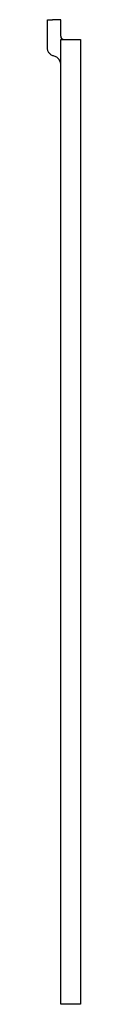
# Model space of a CAD drawing. Header units: millimetres. Extents: x 4119.704 to 4119.724, y 1656.588 to 1657.185.
import ezdxf

# ---------------------------------------------------------------- set-up
doc = ezdxf.new("R2010")
doc.units = ezdxf.units.MM
doc.layers.add('SANINDUSA', color=3, linetype='Continuous')

msp = doc.modelspace()

# ---------------------------------------------------------------- linework, layer by layer
at = {"layer": 'SANINDUSA'}
for p, q in [((4119.70362, 1657.16758), (4119.70362, 1657.18478)), ((4119.70362, 1657.18478), (4119.70662, 1657.18478)), ((4119.71162, 1657.18478), (4119.70662, 1657.18478)), ((4119.71162, 1657.17478), (4119.71162, 1657.18478)), ((4119.71162, 1656.58778), (4119.71162, 1657.17278)), ((4119.71162, 1657.17278), (4119.71562, 1657.17278)), ((4119.71562, 1657.17278), (4119.72362, 1657.17278)), ((4119.72362, 1657.17278), (4119.72362, 1656.58778)), ((4119.71562, 1656.58778), (4119.71162, 1656.58778)), ((4119.72362, 1656.58778), (4119.71562, 1656.58778))]:
    msp.add_line(p, q, dxfattribs=at)
for centre, radius, start, end in [((4119.71362, 1657.17478), 0.002, 180, 270), ((4119.70662, 1657.15778), 0.005, 0, 78.46304)]:
    msp.add_arc(centre, radius, start, end, dxfattribs=at)
msp.add_open_spline([(4119.70762, 1657.16268), (4119.70734, 1657.16274), (4119.70707, 1657.16282), (4119.70654, 1657.16302), (4119.70629, 1657.16315), (4119.70579, 1657.16345), (4119.70556, 1657.16361), (4119.70513, 1657.16399), (4119.70493, 1657.16419), (4119.70457, 1657.16464), (4119.70441, 1657.16487), (4119.70413, 1657.16537), (4119.70401, 1657.16563), (4119.70382, 1657.16617), (4119.70375, 1657.16644), (4119.70365, 1657.167), (4119.70362, 1657.16729), (4119.70362, 1657.16758)], degree=3, knots=[0, 0, 0, 0, 0.125, 0.125, 0.25, 0.25, 0.375, 0.375, 0.5, 0.5, 0.625, 0.625, 0.75, 0.75, 0.875, 0.875, 1, 1, 1, 1], dxfattribs=at)

doc.saveas('drawing.dxf')
